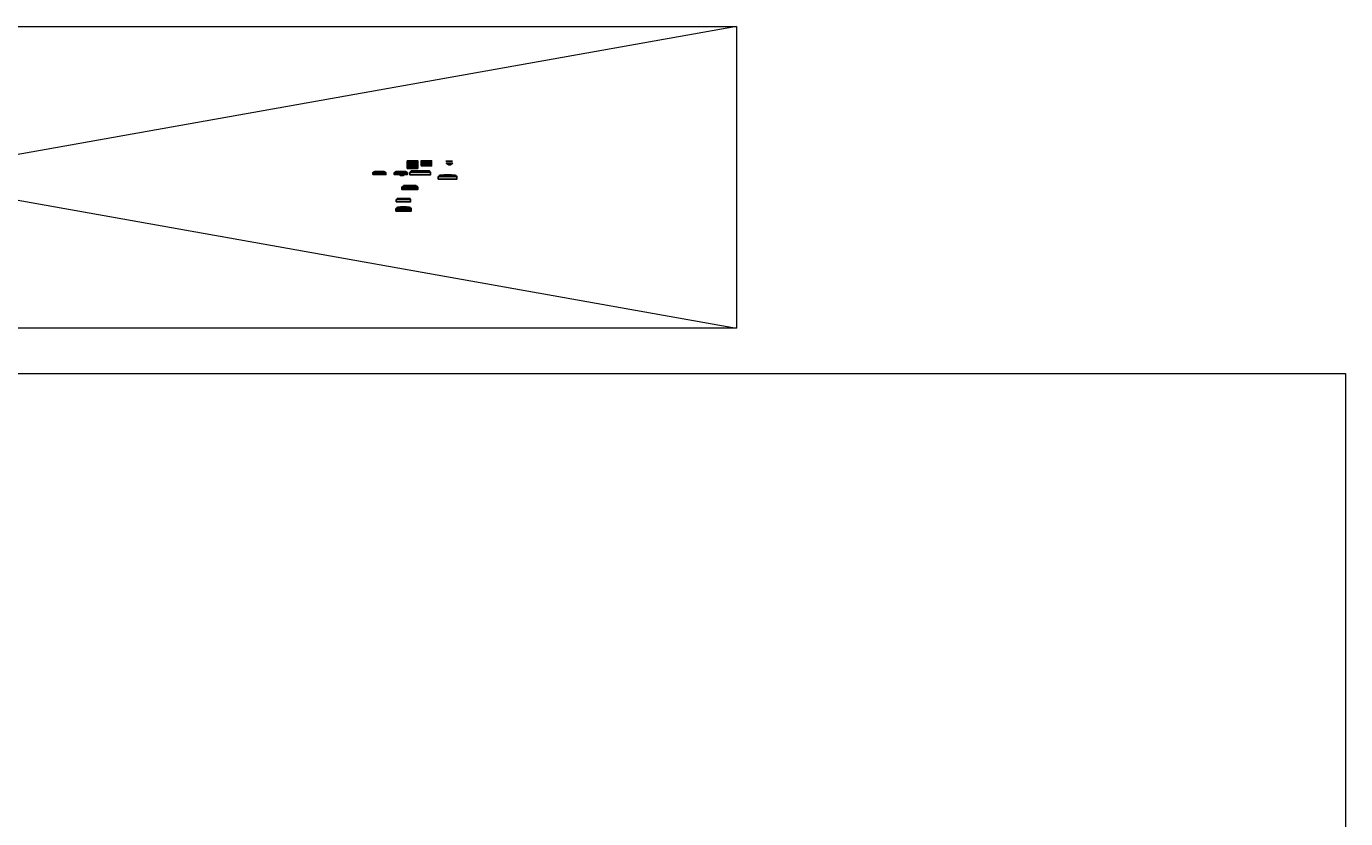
# Model space of a CAD drawing. Header units: metres. Extents: x 158819 to 159767, y 483764 to 484333.
# Tile 41 of 41: x 159294 to 159767, y 484049 to 484333. Entities that reach past the tile are written whole.
import ezdxf

# ---------------------------------------------------------------- set-up
doc = ezdxf.new("R2010")
doc.units = ezdxf.units.M
doc.layers.get('0').update_dxf_attribs({"lineweight": 25})
doc.layers.add('N-WE-GR-BOOM-A', color=7, linetype='Continuous', lineweight=40, true_color=0x4dff4d, transparency=0.4)
doc.layers.add('N-WE-GR-WEGEN-A', color=7, linetype='Continuous', lineweight=40, true_color=0xffd6ad, transparency=0.4)
doc.layers.add('N-WE-GR-BOOM-S', color=7, linetype='Continuous', lineweight=40, true_color=0x009900)
doc.layers.add('N-WE-GR-STADSLANDBOUW-A', color=7, linetype='Continuous', lineweight=35, true_color=0xffff9e)
for name, color, linetype, lineweight in [('N-WE-VH-KANTVERHARDING-G', 7, 'Continuous', 25), ('N-XX-GW-WATERGANG_WATERLIJN-GD', 150, 'AL-WATERLIJN', 25), ('X-XX-AL-PROFIEL-B-G', 7, 'Continuous', 25), ('X-XX-AL-REFERENTIE-G', 7, 'Continuous', 18), ('X-XX-AL-T25', 7, 'Continuous', 25)]:
    doc.layers.add(name, color=color, linetype=linetype, lineweight=lineweight)
doc.styles.add('NLCS-ISO-M100-T25', font='NLCS-ISO.ttf')
doc.linetypes.add('AL-WATERLIJN', pattern='A,20,[32,NLCS.shx,S=1.5,R=0,X=0,Y=0],20', length=40)

# ---------------------------------------------------------------- blocks, each defined once
blk = doc.blocks.new('*U40')
for points in [[(0, 0), (4.25, 0), (4.25, -0.1), (0, -0.1)], [(-0.5, -0.4), (4.65, -0.4), (4.65, -1.2), (-0.5, -1.2)], [(-0.2, -0.1), (4.45, -0.1), (4.45, -0.4), (-0.2, -0.4)]]:
    blk.add_lwpolyline(points, close=True)
blk = doc.blocks.new('Gras-01')
at = {"layer": 'N-WE-GR-BOOM-S', "color": 85, "lineweight": 9, "true_color": 0x58ba48}
for q in [(0.03, 0.11), (0, 0.06)]:
    blk.add_line((0, 0), q, dxfattribs=at)
at = {"layer": 'N-WE-GR-BOOM-S', "color": 85, "lineweight": 9, "true_color": 0x58ba48, "flags": 128}
for points in [[(-0.04, 0.06, 0.10285), (-0.01, 0)], [(-0.04, 0.06, -0.10285), (-0.01, 0)], [(0, 0, -0.071887), (-0.02, 0.09)], [(0, 0, 0.071887), (-0.02, 0.09)]]:
    blk.add_lwpolyline(points, format="xyb", dxfattribs=at)
blk = doc.blocks.new('*U227')
for points in [[(0, 0), (6.5, 0), (6.5, -0.1), (0, -0.1)], [(-0.5, -0.4), (6.9, -0.4), (6.9, -1.4), (-0.5, -1.4)], [(-0.2, -0.1), (6.7, -0.1), (6.7, -0.4), (-0.2, -0.4)]]:
    blk.add_lwpolyline(points, close=True)
blk = doc.blocks.new('*U200')
for points in [[(0, 0), (5.5, 0), (5.5, -0.1), (0, -0.1)], [(-0.6, -0.4), (6.1, -0.4), (6.1, -1.4), (-0.6, -1.4)], [(-0.3, -0.1), (5.8, -0.1), (5.8, -0.4), (-0.3, -0.4)]]:
    blk.add_lwpolyline(points, close=True)
blk = doc.blocks.new('*U277')
for points in [[(0, 0), (4.5, 0), (4.5, -0.1), (0, -0.1)], [(-0.6, -0.4), (5.1, -0.4), (5.1, -1.4), (-0.6, -1.4)], [(-0.3, -0.1), (4.8, -0.1), (4.8, -0.4), (-0.3, -0.4)]]:
    blk.add_lwpolyline(points, close=True)
blk = doc.blocks.new('*U278')
for points in [[(0, 0), (4.25, 0), (4.25, -0.1), (0, -0.1)], [(-0.6, -0.4), (4.85, -0.4), (4.85, -1.4), (-0.6, -1.4)], [(-0.3, -0.1), (4.55, -0.1), (4.55, -0.4), (-0.3, -0.4)]]:
    blk.add_lwpolyline(points, close=True)

msp = doc.modelspace()

# ---------------------------------------------------------------- hatches: boundary and pattern name
at = {"layer": 'N-WE-GR-BOOM-A'}
h = msp.add_hatch(color=256, dxfattribs=at)
h.dxf.hatch_style = 1
h.paths.add_polyline_path([(159439.538, 484284.713), (159435.784, 484284.713), (159435.784, 484283.807), (159439.538, 484283.807)])
at = {"layer": 'N-WE-GR-STADSLANDBOUW-A', "transparency": 33554559}
h = msp.add_hatch(color=256, dxfattribs=at)
h.dxf.hatch_style = 1
h.paths.add_polyline_path([(159439.538, 484283.807), (159435.784, 484283.807), (159435.784, 484282.9), (159439.538, 484282.9)])
at = {"layer": 'N-WE-GR-WEGEN-A', "true_color": 0x939598, "transparency": 33554559}
h = msp.add_hatch(color=252, dxfattribs=at)
h.dxf.hatch_style = 1
h.paths.add_polyline_path([(159434.561, 484284.713), (159430.807, 484284.713), (159430.807, 484283.807), (159434.561, 484283.807)])
at = {"layer": 'N-WE-GR-WEGEN-A', "true_color": 0xfeeab9, "transparency": 33554559}
h = msp.add_hatch(color=254, dxfattribs=at)
h.dxf.hatch_style = 1
h.paths.add_polyline_path([(159434.561, 484283.807), (159430.807, 484283.807), (159430.807, 484282.9), (159434.561, 484282.9)])
at = {"layer": 'N-WE-GR-WEGEN-A', "true_color": 0xf8991e, "transparency": 33554534}
h = msp.add_hatch(color=30, dxfattribs=at)
h.dxf.hatch_style = 1
h.set_gradient(color1=(248, 153, 30), color2=(241, 235, 31), name='INVCURVED')
h.paths.add_polyline_path([(159434.561, 484282.9), (159430.807, 484282.9), (159430.807, 484281.994), (159434.561, 484281.994)])
at = {"layer": 'N-WE-GR-WEGEN-A', "true_color": 0xfeeab9, "transparency": 33554559}
h = msp.add_hatch(color=254, dxfattribs=at)
h.dxf.hatch_style = 1
h.paths.add_polyline_path([(159423.145, 484280.477), (159418.445, 484280.477), (159418.445, 484279.777), (159423.145, 484279.777)])
h = msp.add_hatch(color=254, dxfattribs=at)
h.dxf.hatch_style = 1
h.paths.add_polyline_path([(159422.845, 484280.727), (159418.745, 484280.727), (159418.745, 484280.477), (159422.845, 484280.477)])
at = {"layer": 'N-WE-GR-WEGEN-A', "true_color": 0x939598, "transparency": 33554559}
h = msp.add_hatch(color=252, dxfattribs=at)
h.dxf.hatch_style = 1
h.paths.add_polyline_path([(159419.045, 484280.827), (159422.545, 484280.827, 0.0346911)])
h = msp.add_hatch(color=252, dxfattribs=at)
h.dxf.hatch_style = 1
h.paths.add_polyline_path([(159422.545, 484280.827), (159419.045, 484280.827), (159419.045, 484280.727), (159422.545, 484280.727)])
at = {"layer": 'N-WE-GR-WEGEN-A', "true_color": 0xfeeab9, "transparency": 33554559}
h = msp.add_hatch(color=254, dxfattribs=at)
h.dxf.hatch_style = 1
h.paths.add_polyline_path([(159430.846, 484280.477), (159426.146, 484280.477), (159426.146, 484279.777), (159428.145, 484279.777), (159428.334, 484279.401), (159428.871, 484279.401), (159429.409, 484279.401), (159429.597, 484279.777), (159430.846, 484279.777)])
h = msp.add_hatch(color=254, dxfattribs=at)
h.dxf.hatch_style = 1
h.paths.add_polyline_path([(159430.546, 484280.727), (159426.446, 484280.727), (159426.446, 484280.477), (159430.546, 484280.477)])
at = {"layer": 'N-WE-GR-WEGEN-A', "true_color": 0x939598, "transparency": 33554559}
h = msp.add_hatch(color=252, dxfattribs=at)
h.dxf.hatch_style = 1
h.paths.add_polyline_path([(159426.746, 484280.827), (159430.246, 484280.827, 0.0346911)])
h = msp.add_hatch(color=252, dxfattribs=at)
h.dxf.hatch_style = 1
h.paths.add_polyline_path([(159430.246, 484280.827), (159426.746, 484280.827), (159426.746, 484280.727), (159430.246, 484280.727)])
at = {"layer": 'N-WE-GR-WEGEN-A', "true_color": 0xfeeab9, "transparency": 33554559}
h = msp.add_hatch(color=254, dxfattribs=at)
h.dxf.hatch_style = 1
h.paths.add_polyline_path([(159439.129, 484280.637), (159431.729, 484280.637), (159431.729, 484279.637), (159439.129, 484279.637)])
h = msp.add_hatch(color=254, dxfattribs=at)
h.dxf.hatch_style = 1
h.paths.add_polyline_path([(159438.929, 484280.937), (159432.029, 484280.937), (159432.029, 484280.637), (159438.929, 484280.637)])
at = {"layer": 'N-WE-GR-WEGEN-A', "true_color": 0x939598, "transparency": 33554559}
h = msp.add_hatch(color=252, dxfattribs=at)
h.dxf.hatch_style = 1
h.paths.add_polyline_path([(159432.229, 484281.069), (159432.229, 484281.037), (159438.729, 484281.037), (159438.729, 484281.069, 0.0252117)])
h = msp.add_hatch(color=252, dxfattribs=at)
h.dxf.hatch_style = 1
h.paths.add_polyline_path([(159438.729, 484281.037), (159432.229, 484281.037), (159432.229, 484280.937), (159438.729, 484280.937)])
at = {"layer": 'N-WE-GR-WEGEN-A', "true_color": 0xfeeab9, "transparency": 33554559}
h = msp.add_hatch(color=254, dxfattribs=at)
h.dxf.hatch_style = 1
h.paths.add_polyline_path([(159448.634, 484279.118), (159441.934, 484279.118), (159441.934, 484278.118), (159448.634, 484278.118)])
h = msp.add_hatch(color=254, dxfattribs=at)
h.dxf.hatch_style = 1
h.paths.add_polyline_path([(159448.334, 484279.418), (159442.234, 484279.418), (159442.234, 484279.118), (159448.334, 484279.118)])
at = {"layer": 'N-WE-GR-WEGEN-A', "true_color": 0x939598, "transparency": 33554559}
h = msp.add_hatch(color=252, dxfattribs=at)
h.dxf.hatch_style = 1
h.paths.add_polyline_path([(159442.534, 484279.55), (159442.534, 484279.518), (159448.034, 484279.518), (159448.034, 484279.55, 0.0313834)])
h = msp.add_hatch(color=252, dxfattribs=at)
h.dxf.hatch_style = 1
h.paths.add_polyline_path([(159448.034, 484279.518), (159442.534, 484279.518), (159442.534, 484279.418), (159448.034, 484279.418)])
at = {"layer": 'N-WE-GR-WEGEN-A', "true_color": 0xfeeab9, "transparency": 33554559}
h = msp.add_hatch(color=254, dxfattribs=at)
h.dxf.hatch_style = 1
h.paths.add_polyline_path([(159434.576, 484275.361), (159428.876, 484275.361), (159428.876, 484274.361), (159434.576, 484274.361)])
h = msp.add_hatch(color=254, dxfattribs=at)
h.dxf.hatch_style = 1
h.paths.add_polyline_path([(159434.276, 484275.661), (159429.176, 484275.661), (159429.176, 484275.361), (159434.276, 484275.361)])
at = {"layer": 'N-WE-GR-WEGEN-A', "true_color": 0x939598, "transparency": 33554559}
h = msp.add_hatch(color=252, dxfattribs=at)
h.dxf.hatch_style = 1
edge = h.paths.add_edge_path()
edge.add_line((159429.476, 484275.793), (159429.476, 484275.761))
edge.add_line((159429.476, 484275.761), (159433.976, 484275.761))
edge.add_line((159433.976, 484275.761), (159433.976, 484275.793))
edge.add_arc((159431.726, 484247.955), 27.929, 85.3791, 94.6209)
h = msp.add_hatch(color=252, dxfattribs=at)
h.dxf.hatch_style = 1
h.paths.add_polyline_path([(159433.976, 484275.761), (159429.476, 484275.761), (159429.476, 484275.661), (159433.976, 484275.661)])
at = {"layer": 'N-WE-GR-WEGEN-A', "true_color": 0xfeeab9, "transparency": 33554559}
h = msp.add_hatch(color=254, dxfattribs=at)
h.dxf.hatch_style = 1
h.paths.add_polyline_path([(159432.201, 484267.637), (159426.751, 484267.637), (159426.751, 484266.637), (159432.201, 484266.637)])
h = msp.add_hatch(color=254, dxfattribs=at)
h.dxf.hatch_style = 1
h.paths.add_polyline_path([(159431.901, 484267.937), (159427.051, 484267.937), (159427.051, 484267.637), (159431.901, 484267.637)])
at = {"layer": 'N-WE-GR-WEGEN-A', "true_color": 0x939598, "transparency": 33554559}
h = msp.add_hatch(color=252, dxfattribs=at)
h.dxf.hatch_style = 1
edge = h.paths.add_edge_path()
edge.add_line((159427.351, 484268.069), (159427.351, 484268.037))
edge.add_line((159427.351, 484268.037), (159431.601, 484268.037))
edge.add_line((159431.601, 484268.037), (159431.601, 484268.069))
edge.add_arc((159429.476, 484243.329), 24.831, 85.09067, 94.90933)
h = msp.add_hatch(color=252, dxfattribs=at)
h.dxf.hatch_style = 1
h.paths.add_polyline_path([(159431.601, 484268.037), (159427.351, 484268.037), (159427.351, 484267.937), (159431.601, 484267.937)])
at = {"layer": 'N-XX-GW-WATERGANG_WATERLIJN-GD', "linetype": 'ByBlock', "ltscale": 0.3}
h = msp.add_hatch(color=256, dxfattribs=at)
h.dxf.hatch_style = 1
h.set_gradient(color1=(122, 175, 223), centered=1, tint=0.043103, name='CURVED')
h.paths.add_polyline_path([(159447.086, 484283.893), (159444.777, 484283.893), (159445.691, 484283.293), (159446.191, 484283.293)])

# ---------------------------------------------------------------- linework, layer by layer
at = {"layer": 'N-WE-VH-KANTVERHARDING-G', "flags": 128}
for points in [[(159430.807, 484284.713), (159434.561, 484284.713), (159434.561, 484283.807), (159430.807, 484283.807)], [(159430.807, 484283.807), (159434.561, 484283.807), (159434.561, 484282.9), (159430.807, 484282.9)], [(159430.807, 484282.9), (159434.561, 484282.9), (159434.561, 484281.994), (159430.807, 484281.994)], [(159435.784, 484284.713), (159439.538, 484284.713), (159439.538, 484283.807), (159435.784, 484283.807)], [(159435.784, 484283.807), (159439.538, 484283.807), (159439.538, 484282.9), (159435.784, 484282.9)], [(159418.445, 484279.777), (159418.445, 484280.477), (159423.145, 484280.477), (159423.145, 484279.777)], [(159418.745, 484280.727), (159422.845, 484280.727), (159422.845, 484280.477), (159418.745, 484280.477)], [(159419.045, 484280.827), (159422.545, 484280.827), (159422.545, 484280.727), (159419.045, 484280.727)], [(159426.446, 484280.727), (159430.546, 484280.727), (159430.546, 484280.477), (159426.446, 484280.477)], [(159426.746, 484280.827), (159430.246, 484280.827), (159430.246, 484280.727), (159426.746, 484280.727)]]:
    msp.add_lwpolyline(points, close=True, dxfattribs=at)
at = {"layer": 'N-WE-VH-KANTVERHARDING-G'}
msp.add_lwpolyline([(159447.086, 484283.893), (159444.777, 484283.893), (159445.691, 484283.293), (159446.191, 484283.293)], close=True, dxfattribs=at)
at = {"layer": 'N-WE-VH-KANTVERHARDING-G', "flags": 128}
for points in [[(159419.045, 484280.827, -0.0346911), (159422.545, 484280.827)], [(159426.746, 484280.827, -0.0346911), (159430.246, 484280.827)], [(159432.229, 484281.069, -0.0252117), (159438.729, 484281.069)], [(159442.534, 484279.55, -0.0313834), (159448.034, 484279.55)], [(159429.476, 484275.793, -0.0383575), (159433.976, 484275.793)], [(159427.351, 484268.069, -0.0406138), (159431.601, 484268.069)]]:
    msp.add_lwpolyline(points, format="xyb", dxfattribs=at)
for points in [[(159428.145, 484279.777), (159426.146, 484279.777), (159426.146, 484280.477), (159430.846, 484280.477), (159430.846, 484279.777), (159429.597, 484279.777)], [(159428.145, 484279.777), (159428.334, 484279.401), (159428.871, 484279.401)], [(159429.597, 484279.777), (159429.409, 484279.401), (159428.871, 484279.401)], [(159432.229, 484281.069), (159432.229, 484280.937), (159438.729, 484280.937), (159438.729, 484281.069)], [(159442.534, 484279.55), (159442.534, 484279.418), (159448.034, 484279.418), (159448.034, 484279.55)], [(159429.476, 484275.793), (159429.476, 484275.661), (159433.976, 484275.661), (159433.976, 484275.793)], [(159427.351, 484268.069), (159427.351, 484267.937), (159431.601, 484267.937), (159431.601, 484268.069)]]:
    msp.add_lwpolyline(points, dxfattribs=at)
at = {"layer": 'N-XX-GW-WATERGANG_WATERLIJN-GD', "ltscale": 0.3}
for p, q in [((159444.654, 484284.545), (159446.964, 484284.545)), ((159444.777, 484283.893), (159447.086, 484283.893))]:
    msp.add_line(p, q, dxfattribs=at)
at = {"layer": 'X-XX-AL-REFERENTIE-G'}
for p, q in [((158941.2, 484332.968), (159548.937, 484224.674)), ((159548.937, 484332.968), (158941.2, 484224.674))]:
    msp.add_line(p, q, dxfattribs=at)
for points in [[(158941.2, 484332.968), (159548.937, 484332.968), (159548.937, 484224.674), (158941.2, 484224.674)], [(158819.397, 484208.32), (159767.38, 484208.32), (159767.38, 483764.171), (158819.397, 483764.171)]]:
    msp.add_lwpolyline(points, close=True, dxfattribs=at)
at = {"layer": 'X-XX-AL-T25', "color": 217, "lineweight": 30, "true_color": 0x93278f}
for centre in [(159428.496, 484279.456), (159429.246, 484279.456)]:
    msp.add_circle(centre, 0.055, dxfattribs=at)

# ---------------------------------------------------------------- block references
at = {"layer": 'N-WE-VH-KANTVERHARDING-G'}
for name, p in [('Gras-01', (159435.781, 484284.714)), ('*U227', (159432.229, 484281.037)), ('*U200', (159442.534, 484279.518)), ('*U277', (159429.476, 484275.761)), ('*U278', (159427.351, 484268.037))]:
    msp.add_blockref(name, p, dxfattribs=at)
at = {"layer": 'X-XX-AL-PROFIEL-B-G'}
msp.add_blockref('*U40', (159427.351, 484271.227), dxfattribs=at)

# ---------------------------------------------------------------- texts
at = {"layer": 'X-XX-AL-T25', "style": 'NLCS-ISO-M100-T25'}
for s, p in [('Va', (159428.259, 484279.085)), ('Ps', (159429.084, 484279.085))]:
    msp.add_text(s, height=0.25, dxfattribs=at).set_placement(p)

doc.saveas('drawing.dxf')
